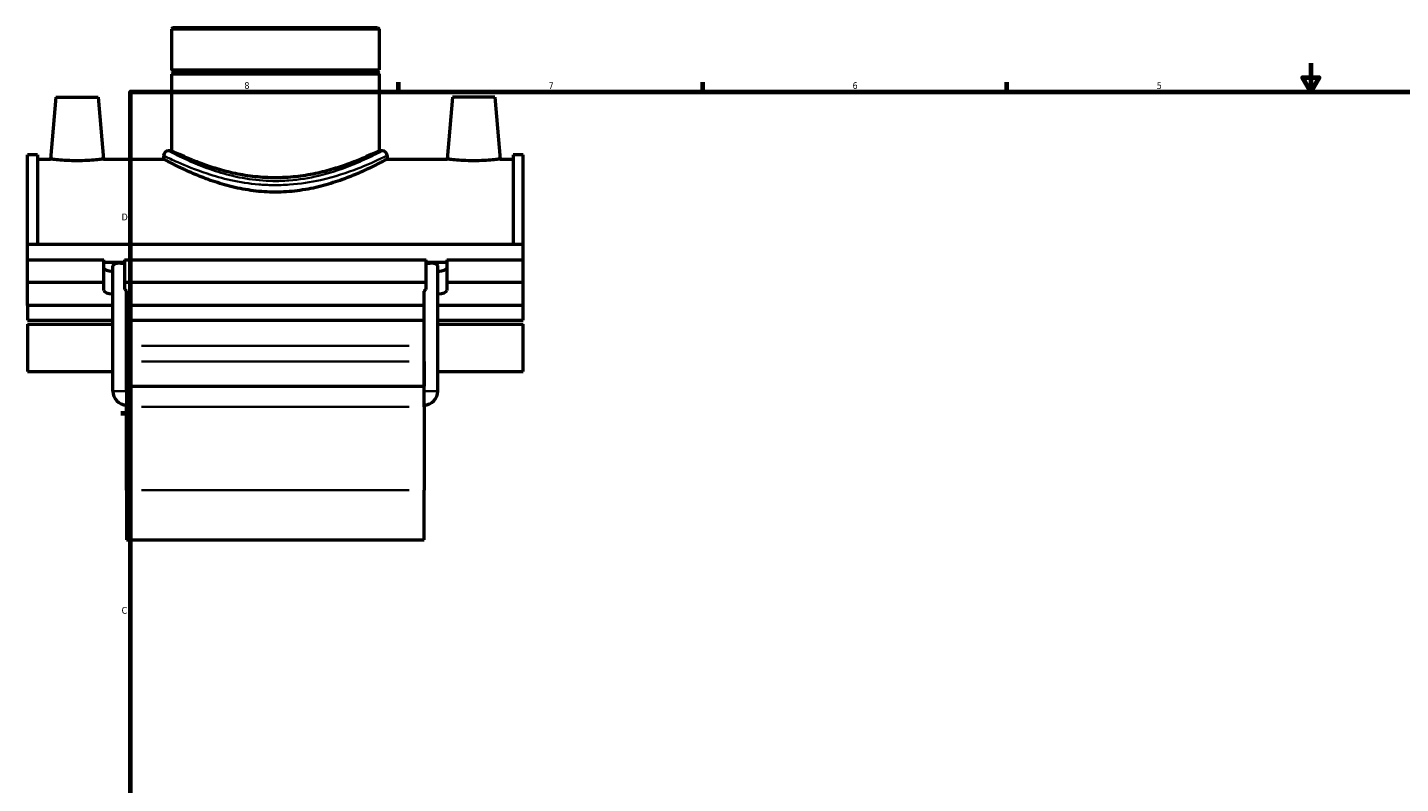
# Model space of a CAD drawing. Header units: inches. Extents: x -0.9 to 57, y -1.4 to 46.3.
# Tile 2 of 7: x -0.9 to 18.3, y 11.3 to 21.9. Entities that reach past the tile are written whole.
import ezdxf

# ---------------------------------------------------------------- set-up
doc = ezdxf.new("R2010")
doc.units = ezdxf.units.IN
doc.header["$MEASUREMENT"] = 0
for name, color, linetype, lineweight in [('Border (ANSI)', 7, 'Continuous', 70), ('Visible (ANSI)', 7, 'Continuous', 50), ('Visible Narrow (ANSI)', 7, 'Continuous', 35)]:
    doc.layers.add(name, color=color, linetype=linetype, lineweight=lineweight)
doc.styles.add('Note Text (ANSI)', font='tahoma.ttf')

# ---------------------------------------------------------------- blocks, each defined once
blk = doc.blocks.new('Borders Default Border')
at = {"layer": 'Border (ANSI)'}
for p, q in [((4.25, 21), (4.25, 21.134)), ((8.5, 21), (8.5, 21.134)), ((12.75, 21), (12.75, 21.134)), ((0.5, 16.5), (0.366, 16.5))]:
    blk.add_line(p, q, dxfattribs=at)
at = {"layer": 'Border (ANSI)', "flags": 128}
for points in [[(17, 21.4), (17, 21), (16.885, 21.2), (17.115, 21.2), (17, 21)], [(0.5, 1), (0.5, 21), (33.5, 21), (33.5, 1), (0.5, 1)]]:
    blk.add_lwpolyline(points, dxfattribs=at)
at = {"layer": 'Border (ANSI)', "color": 5, "true_color": 0x0000ff, "char_height": 0.0945, "attachment_point": 7, "style": 'Note Text (ANSI)'}
for s, insert in [('8', (2.094, 21.038)), ('7', (6.346, 21.04)), ('6', (10.595, 21.038)), ('5', (14.847, 21.038)), ('D', (0.378, 19.203)), ('C', (0.378, 13.701))]:
    blk.add_mtext(s, dxfattribs=dict(at, insert=insert))

msp = doc.modelspace()

# ---------------------------------------------------------------- linework, layer by layer
at = {"layer": 'Visible (ANSI)'}
for p, q in [((1.0993, 21.8999), (1.077, 21.8776)), ((1.0993, 21.8999), (3.9544, 21.8999)), ((3.9544, 21.8999), (3.9767, 21.8776)), ((3.9767, 21.8776), (1.077, 21.8776)), ((1.077, 21.8776), (1.077, 21.3062)), ((3.9767, 21.8776), (3.9767, 21.3062)), ((1.077, 21.3062), (3.9767, 21.3062)), ((1.0967, 21.2865), (1.077, 21.3062)), ((3.957, 21.2865), (3.9767, 21.3062)), ((1.0967, 21.2669), (1.077, 21.2472)), ((3.9767, 21.2472), (1.077, 21.2472)), ((1.077, 21.2472), (1.077, 20.1745)), ((1.0967, 21.2865), (3.957, 21.2865)), ((1.0967, 21.2865), (1.0967, 21.2669)), ((3.957, 21.2669), (1.0967, 21.2669)), ((3.957, 21.2865), (3.957, 21.2669)), ((3.957, 21.2669), (3.9767, 21.2472)), ((3.9767, 21.2472), (3.9767, 20.1745)), ((-0.5404, 20.926), (-0.6162, 20.0599)), ((-0.5404, 20.926), (0.0501, 20.926)), ((0.0501, 20.926), (0.1259, 20.0599)), ((5.0036, 20.926), (4.9278, 20.0599)), ((5.5941, 20.926), (5.0036, 20.926)), ((5.5941, 20.926), (5.6699, 20.0599)), ((1.077, 20.1745), (1.0324, 20.1745)), ((4.0213, 20.1745), (3.9767, 20.1745)), ((-0.9382, 18.8706), (-0.9382, 20.1172)), ((-0.7996, 20.1172), (-0.9382, 20.1172)), ((-0.7996, 20.1172), (-0.7996, 18.8706)), ((-0.7996, 20.0599), (-0.6162, 20.0599)), ((0.1259, 20.0599), (0.9654, 20.0599)), ((0.9654, 20.1076), (0.9654, 20.0599)), ((4.0882, 20.1076), (4.0882, 20.0599)), ((4.0882, 20.0599), (4.9278, 20.0599)), ((5.6699, 20.0599), (5.8532, 20.0599)), ((5.8532, 20.1172), (5.8532, 18.8706)), ((5.9918, 20.1172), (5.8532, 20.1172)), ((5.9918, 18.8706), (5.9918, 20.1172)), ((-0.9382, 18.8706), (5.9918, 18.8706)), ((-0.9382, 18.652), (-0.9382, 18.8706)), ((5.9918, 18.652), (5.9918, 18.8706)), ((-0.9382, 18.652), (0.1313, 18.652)), ((-0.9382, 18.3379), (-0.9382, 18.652)), ((0.1313, 18.3379), (0.1313, 18.652)), ((0.1313, 18.6193), (0.4178, 18.6193)), ((0.4178, 18.652), (0.4178, 18.3379)), ((0.4178, 18.652), (4.6358, 18.652)), ((4.6358, 18.3379), (4.6358, 18.652)), ((4.6358, 18.6193), (4.9223, 18.6193)), ((4.9223, 18.652), (4.9223, 18.3379)), ((4.9223, 18.652), (5.9918, 18.652)), ((5.9918, 18.3379), (5.9918, 18.652)), ((0.2544, 16.8149), (0.2544, 18.5677)), ((4.7992, 16.8149), (4.7992, 18.5677)), ((-0.9382, 18.3379), (0.1313, 18.3379)), ((-0.9382, 18.0112), (-0.9382, 18.3379)), ((0.1313, 18.2235), (0.1313, 18.3379)), ((0.4178, 18.3379), (0.4178, 18.2364)), ((0.4178, 18.3379), (4.6358, 18.3379)), ((4.6358, 18.2364), (4.6358, 18.3379)), ((4.9223, 18.3379), (4.9223, 18.2235)), ((4.9223, 18.3379), (5.9918, 18.3379)), ((5.9918, 18.0112), (5.9918, 18.3379)), ((0.4454, 16.8149), (0.4454, 18.212)), ((4.6082, 16.8149), (4.6082, 18.212)), ((0.2544, 18.0112), (-0.9382, 18.0112)), ((-0.9382, 18.0112), (-0.9382, 17.8072)), ((4.6082, 18.0112), (0.4454, 18.0112)), ((5.9918, 18.0112), (4.7992, 18.0112)), ((5.9918, 17.8072), (5.9918, 18.0112)), ((-0.9382, 17.8072), (0.2544, 17.8072)), ((-0.9382, 17.7528), (-0.9382, 17.0879)), ((-0.9382, 17.7528), (0.2544, 17.7528)), ((0.4454, 17.8072), (4.6082, 17.8072)), ((0.4454, 17.7528), (0.4478, 17.7528)), ((0.4478, 17.8072), (0.4478, 17.449)), ((4.6058, 17.449), (4.6058, 17.8072)), ((4.6058, 17.7528), (4.6082, 17.7528)), ((4.7992, 17.8072), (5.9918, 17.8072)), ((4.7992, 17.7528), (5.9918, 17.7528)), ((5.9918, 17.0879), (5.9918, 17.7528)), ((0.4478, 17.449), (0.4478, 17.2313)), ((4.6058, 17.2313), (4.6058, 17.449)), ((-0.9382, 17.0879), (0.2544, 17.0879)), ((0.4454, 17.0879), (0.4478, 17.0879)), ((0.4478, 16.8841), (0.4478, 17.2313)), ((4.6058, 17.2313), (4.6058, 16.8841)), ((4.6058, 17.0879), (4.6082, 17.0879)), ((4.7992, 17.0879), (5.9918, 17.0879)), ((0.4478, 16.8841), (0.4478, 16.5972)), ((0.4478, 16.8841), (4.6058, 16.8841)), ((4.6058, 16.5972), (4.6058, 16.8841)), ((0.4478, 15.4324), (0.4478, 16.5972)), ((4.6058, 16.5972), (4.6058, 15.4324)), ((0.4478, 15.4324), (0.4478, 14.7351)), ((4.6058, 14.7351), (4.6058, 15.4324)), ((0.4478, 14.7351), (4.6058, 14.7351))]:
    msp.add_line(p, q, dxfattribs=at)
for centre, radius, start, end in [((1.0324, 20.1076), 0.0669, 90, 180), ((4.0213, 20.1076), 0.0669, 0, 90), ((0.4478, 16.8149), 0.1934, 180, 270), ((0.4478, 16.8149), 0.00239, 180, 270), ((4.6058, 16.8149), 0.1934, 270, 0), ((4.6058, 16.8149), 0.00239, 270, 0)]:
    msp.add_arc(centre, radius, start, end, dxfattribs=at)
for centre, major_axis, ratio, start_param, end_param in [((0.2746, 18.5377), (-0.1433, 0), 0.3420201, 0, 1.4296022), ((0.3499, 18.5677), (0.0955, 0), 0.3639702, 0.7797516, 3.1415927), ((4.7037, 18.5677), (0.0955, 0), 0.3639702, 0, 2.3618411), ((4.7791, 18.5377), (0.1433, 0), 0.3420201, 4.8535831, 6.2831853), ((0.3499, 18.212), (0.0955, 0), 0.3639702, 0, 0.7797516), ((4.7037, 18.212), (0.0955, 0), 0.3639702, 2.3618411, 3.1415927), ((0.2746, 18.2235), (-0.1433, 0), 0.3420201, 0, 1.4296022), ((4.7791, 18.2235), (0.1433, 0), 0.3420201, 4.8535831, 6.2831853)]:
    msp.add_ellipse(centre, major_axis=major_axis, ratio=ratio, start_param=start_param, end_param=end_param, dxfattribs=at)
for points, knots in [([(2.5268, 19.798), (2.4339, 19.798), (2.3385, 19.8031), (2.1499, 19.8235), (2.0566, 19.8387), (1.8787, 19.8761), (1.7938, 19.8982), (1.637, 19.9449), (1.5652, 19.9693), (1.4382, 20.0158), (1.3784, 20.0396), (1.2725, 20.084), (1.2264, 20.1045), (1.1519, 20.1386), (1.1235, 20.1521), (1.086, 20.1701), (1.077, 20.1745), (1.077, 20.1745)], [0, 0, 0, 0, 0.7077761, 0.7077761, 1.4155522, 1.4155522, 2.1233283, 2.1233283, 2.8311044, 2.8311044, 3.5371766, 3.5371766, 4.2432487, 4.2432487, 4.9493209, 4.9493209, 5.655393, 5.655393, 5.655393, 5.655393]), ([(3.9767, 20.1745), (3.9767, 20.1745), (3.9677, 20.1701), (3.9302, 20.1521), (3.9018, 20.1386), (3.8273, 20.1045), (3.7812, 20.084), (3.6753, 20.0396), (3.6155, 20.0158), (3.4885, 19.9693), (3.4166, 19.9449), (3.2599, 19.8982), (3.175, 19.8761), (2.997, 19.8387), (2.9038, 19.8235), (2.7151, 19.8031), (2.6197, 19.798), (2.5268, 19.798)], [16.966179, 16.966179, 16.966179, 16.966179, 17.6722511, 17.6722511, 18.3783233, 18.3783233, 19.0843954, 19.0843954, 19.7904675, 19.7904675, 20.4982437, 20.4982437, 21.2060198, 21.2060198, 21.9137959, 21.9137959, 22.621572, 22.621572, 22.621572, 22.621572]), ([(0.1259, 20.0599), (0.1259, 20.0599), (0.1166, 20.0586), (0.0789, 20.0541), (0.0505, 20.0508), (-0.0152, 20.0447), (-0.0569, 20.0414), (-0.1485, 20.0368), (-0.1984, 20.0355), (-0.292, 20.0355), (-0.3418, 20.0368), (-0.4334, 20.0414), (-0.4751, 20.0447), (-0.5408, 20.0508), (-0.5693, 20.0541), (-0.607, 20.0586), (-0.6162, 20.0599), (-0.6162, 20.0599)], [1.4259051, 1.4259051, 1.4259051, 1.4259051, 1.7821435, 1.7821435, 2.138382, 2.138382, 2.4950961, 2.4950961, 2.8518103, 2.8518103, 3.2085244, 3.2085244, 3.5652386, 3.5652386, 3.921477, 3.921477, 4.2777154, 4.2777154, 4.2777154, 4.2777154]), ([(4.0882, 20.0599), (4.0882, 20.0599), (4.0784, 20.0545), (4.0378, 20.0327), (4.0071, 20.0163), (3.9267, 19.9749), (3.877, 19.95), (3.7631, 19.896), (3.6989, 19.867), (3.5626, 19.8101), (3.4855, 19.7801), (3.3172, 19.7225), (3.226, 19.695), (3.0346, 19.6484), (2.9342, 19.6293), (2.7307, 19.6036), (2.6275, 19.5971), (2.4261, 19.5971), (2.323, 19.6036), (2.1194, 19.6293), (2.019, 19.6484), (1.8276, 19.695), (1.7364, 19.7225), (1.5681, 19.7801), (1.491, 19.8101), (1.3548, 19.867), (1.2906, 19.896), (1.1767, 19.95), (1.127, 19.9749), (1.0466, 20.0163), (1.0158, 20.0327), (0.9753, 20.0545), (0.9654, 20.0599), (0.9654, 20.0599)], [6.1251492, 6.1251492, 6.1251492, 6.1251492, 6.8892346, 6.8892346, 7.6533201, 7.6533201, 8.4174055, 8.4174055, 9.1814909, 9.1814909, 9.9486928, 9.9486928, 10.7158947, 10.7158947, 11.4830965, 11.4830965, 12.2502984, 12.2502984, 13.0175003, 13.0175003, 13.7847021, 13.7847021, 14.551904, 14.551904, 15.3191059, 15.3191059, 16.0831913, 16.0831913, 16.8472767, 16.8472767, 17.6113622, 17.6113622, 18.3754476, 18.3754476, 18.3754476, 18.3754476]), ([(5.6699, 20.0599), (5.6699, 20.0599), (5.6606, 20.0586), (5.6229, 20.0541), (5.5945, 20.0508), (5.5288, 20.0447), (5.4871, 20.0414), (5.3955, 20.0368), (5.3456, 20.0355), (5.2988, 20.0355), (5.252, 20.0355), (5.2022, 20.0368), (5.1106, 20.0414), (5.0689, 20.0447), (5.0032, 20.0508), (4.9747, 20.0541), (4.937, 20.0586), (4.9278, 20.0599), (4.9278, 20.0599)], [4.2777154, 4.2777154, 4.2777154, 4.2777154, 4.6339538, 4.6339538, 4.9901922, 4.9901922, 5.3469064, 5.3469064, 5.7036205, 5.7036205, 5.7036205, 6.0603347, 6.0603347, 6.4170488, 6.4170488, 6.7732872, 6.7732872, 7.1295257, 7.1295257, 7.1295257, 7.1295257])]:
    msp.add_open_spline(points, degree=3, knots=knots, dxfattribs=at)
at = {"layer": 'Visible Narrow (ANSI)'}
for p, q in [((4.3979, 17.449), (0.6557, 17.449)), ((0.6557, 17.2313), (4.3979, 17.2313)), ((0.4443, 16.8149), (0.2556, 16.8149)), ((4.6094, 16.8149), (4.7981, 16.8149)), ((0.6557, 16.5972), (4.3979, 16.5972)), ((0.6557, 15.4324), (4.3979, 15.4324))]:
    msp.add_line(p, q, dxfattribs=at)
for points, knots in [([(4.0213, 20.1745), (4.0213, 20.1745), (4.0201, 20.1739), (4.0055, 20.1662), (3.9614, 20.1428), (3.8243, 20.0757), (3.7358, 20.034), (3.4907, 19.9328), (3.3213, 19.8718), (3.0004, 19.7947), (2.8598, 19.7708), (2.642, 19.7541), (2.5678, 19.7517), (2.4303, 19.7535), (2.3668, 19.7569), (2.1755, 19.7742), (2.0504, 19.7959), (1.8185, 19.8507), (1.7113, 19.8834), (1.4546, 19.9735), (1.3209, 20.033), (1.1469, 20.1153), (1.0921, 20.1435), (1.0421, 20.1693), (1.0325, 20.1743), (1.0325, 20.1743)], [18.335708, 18.335708, 18.335708, 18.335708, 18.5992689, 18.5992689, 19.9593289, 19.9593289, 21.2126376, 21.2126376, 22.8445132, 22.8445132, 23.9642236, 23.9642236, 24.5320583, 24.5320583, 25.019382, 25.019382, 26.0209942, 26.0209942, 26.999814, 26.999814, 28.5968122, 28.5968122, 29.8048407, 29.8048407, 30.5595129, 30.5595129, 30.5595129, 30.5595129]), ([(0.9656, 20.1074), (0.9656, 20.1074), (0.9757, 20.1025), (1.0278, 20.0773), (1.0852, 20.0497), (1.2669, 19.9692), (1.4066, 19.9111), (1.6748, 19.8231), (1.7868, 19.791), (2.0291, 19.7374), (2.1598, 19.7163), (2.3597, 19.6994), (2.4259, 19.6961), (2.5697, 19.6943), (2.6472, 19.6966), (2.8747, 19.713), (3.0216, 19.7363), (3.3569, 19.8117), (3.5339, 19.8713), (3.79, 19.9702), (3.8824, 20.011), (4.0256, 20.0766), (4.0717, 20.0995), (4.087, 20.107), (4.0882, 20.1076), (4.0882, 20.1075)], [-30.5595129, -30.5595129, -30.5595129, -30.5595129, -29.8048407, -29.8048407, -28.5968122, -28.5968122, -26.999814, -26.999814, -26.0209942, -26.0209942, -25.019382, -25.019382, -24.5320583, -24.5320583, -23.9642236, -23.9642236, -22.8445132, -22.8445132, -21.2126376, -21.2126376, -19.9593289, -19.9593289, -18.5992689, -18.5992689, -18.335708, -18.335708, -18.335708, -18.335708])]:
    msp.add_open_spline(points, degree=3, knots=knots, dxfattribs=at)

# ---------------------------------------------------------------- block references
msp.add_blockref('Borders Default Border', (0, 0))

doc.saveas('drawing.dxf')
